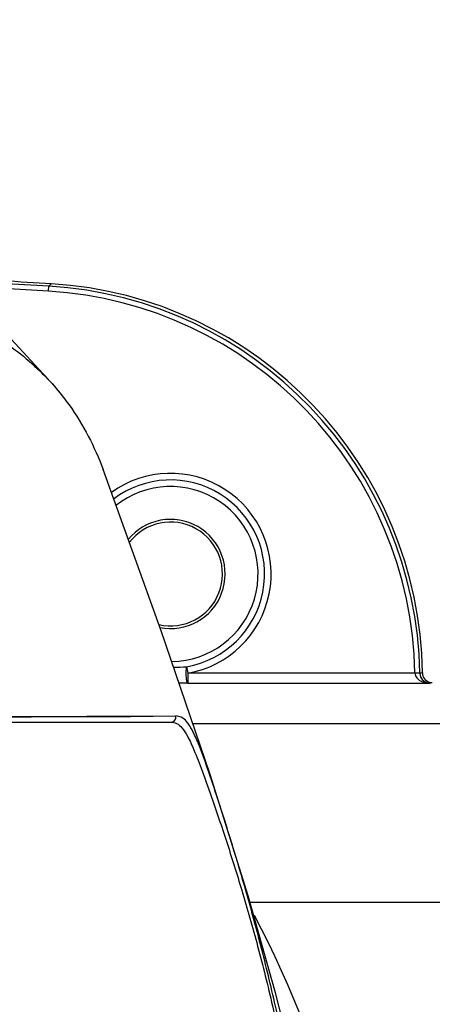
# Model space of a CAD drawing. Header units: millimetres. Extents: x 7426 to 8300, y 123 to 421.
# Tile 152 of 197: x 8171.51 to 8173.6, y 221.9 to 226.89. Entities that reach past the tile are written whole.
import ezdxf

# ---------------------------------------------------------------- set-up
doc = ezdxf.new("R2010")
doc.units = ezdxf.units.MM
for name, color, linetype in [('外形图', 7, 'Continuous'), ('尺寸标注', 7, 'Continuous'), ('运动范围', 7, 'Continuous')]:
    doc.layers.add(name, color=color, linetype=linetype)
doc.styles.add('微软雅黑', font='msyh.ttc')
doc.dimstyles.new('尺寸标注_1_20比例', dxfattribs={"dimtxt": 1.5, "dimasz": 1.25, "dimexe": 0.5, "dimexo": 0.4, "dimgap": 0.5, "dimtad": 1, "dimdec": 1, "dimlfac": 20, "dimdsep": 46, "dimtxsty": '微软雅黑', "dimcen": 0.09, "dimadec": 0, "dimazin": 0, "dimtp": 0.01, "dimtm": 0.01, "dimtfac": 1, "dimtdec": 1, "dimtofl": 0, "dimtmove": 0, "dimatfit": 3, "dimfxl": 1, "dimtolj": 1, "dimarcsym": 0})

# ---------------------------------------------------------------- blocks, each defined once
blk = doc.blocks.new('*D1270')
at = {"layer": 'Defpoints', "color": 0}
for p in [(8171.7993, 231.3206), (8226.044, 230.3839), (8100.9141, 219.9546), (8166.8965, 219.9546), (8234.12, 219.9546)]:
    blk.add_point(p, dxfattribs=at)
at = {"layer": '尺寸标注', "color": 0, "lineweight": -2}
blk.add_arc((8166.8965, 219.9546), 12.3783, 15.78836, 174.21164, dxfattribs=at)
at = {"layer": '尺寸标注', "color": 0}
for points in [[(8178.6047, 223.2761), (8179.0109, 223.369), (8179.0868, 222.1041)], [(8154.3732, 221.2135), (8154.7894, 221.1925), (8154.5182, 219.9546)]]:
    blk.add_solid(points, dxfattribs=at)
at = {"layer": '尺寸标注', "color": 0, "insert": (8165.7062, 233.56), "char_height": 1.5, "attachment_point": 5, "rotation": 5, "style": '微软雅黑'}
blk.add_mtext('\\A1;-\\A1;170%%d', dxfattribs=at)

msp = doc.modelspace()

# ---------------------------------------------------------------- linework, layer by layer
at = {"layer": '外形图', "color": 7, "linetype": 'Continuous'}
for p, q in [((8171.6683, 225.5486), (8171.6553, 225.5367)), ((8171.6538, 225.5117), (8171.6553, 225.5367)), ((8172.3527, 223.6103), (8172.3584, 223.5777)), ((8172.3584, 223.5777), (8172.3584, 223.5277)), ((8173.5085, 223.5777), (8172.3584, 223.5777)), ((8172.3584, 223.5277), (8172.3148, 223.5277)), ((8172.3584, 223.5277), (8173.5822, 223.5277)), ((8173.5944, 223.5296), (8173.5963, 223.5296)), ((8170.5322, 223.3548), (8172.2981, 223.3608)), ((8171.5669, 223.3567), (8172.0686, 223.3591)), ((8172.0686, 223.3591), (8172.2981, 223.3608)), ((8170.5247, 223.3296), (8172.274, 223.3296)), ((8172.3845, 223.3234), (8176.0465, 223.3234)), ((8172.6736, 222.4178), (8176.0465, 222.4178))]:
    msp.add_line(p, q, dxfattribs=at)
for points in [[(8171.6836, 225.0302), (8171.4256, 225.3103), (8171.1177, 225.6037), (8170.7564, 225.8953), (8170.3557, 226.1554)], [(8173.008, 221.1238), (8172.9626, 221.3156), (8172.897, 221.5894), (8172.8024, 221.9596), (8172.6642, 222.4512), (8172.4729, 223.064), (8172.2245, 223.7924), (8171.9302, 224.6088)], [(8171.0598, 223.3552), (8171.3333, 223.3559), (8171.5669, 223.3567)]]:
    msp.add_lwpolyline(points, dxfattribs=at)
for centre, radius, start, end in [((8168.0215, 165.6595), 59.9873, 86.527142, 86.993837), ((8168.0215, 165.6595), 60, 86.515463, 86.75014), ((8171.5469, 223.5527), 1.9996, 0.7529, 86.5216), ((8168.0215, 165.6595), 59.9623, 86.527303, 86.966514), ((8171.5342, 223.5408), 1.9746, 1.0728, 86.5349), ((8171.5342, 223.5408), 1.9996, 1.0427, 86.5298), ((8172.2715, 224.0796), 0.5093, 279.8203, 125.9957), ((8172.2715, 224.0796), 0.4762, 279.8203, 127.2505), ((8172.2715, 224.0796), 0.4432, 270.7678, 128.6216), ((8172.2715, 224.0796), 0.2765, 258.6058, 140.8415), ((8172.2715, 224.0796), 0.2629, 256.8912, 142.5233), ((8172.2689, 224.6718), 1.0647, 271.0028, 274.5128), ((8173.5963, 223.5796), 0.05, 180.728, 254.3697), ((8173.5964, 223.58), 0.0504, 254.4088, 269.9206), ((8168.1564, 219.9545), 5.134, 0.001, 27.8351)]:
    msp.add_arc(centre, radius, start, end, dxfattribs=at)
for points, knots in [([(8169.8259, 225.5378), (8169.9793, 225.5332), (8170.2617, 225.5218), (8170.5982, 225.4967), (8170.8282, 225.4682), (8170.9698, 225.4449), (8171.0892, 225.4183), (8171.1871, 225.387), (8171.267, 225.3503), (8171.3377, 225.3131), (8171.4041, 225.2729), (8171.4877, 225.2146), (8171.5837, 225.1361), (8171.6524, 225.0661), (8171.6836, 225.0302)], [0, 0, 0, 0, 0.231391, 0.426103, 0.508598, 0.580826, 0.642308, 0.692934, 0.735542, 0.774661, 0.813381, 0.85252, 0.928267, 1, 1, 1, 1]), ([(8171.6836, 225.0302), (8171.7099, 225), (8171.8109, 224.8715), (8171.8878, 224.7244), (8171.9301, 224.6088)], [0, 0, 0, 0, 0.245575, 1, 1, 1, 1]), ([(8172.3584, 223.5277), (8172.3574, 223.5278), (8172.3555, 223.5311), (8172.3541, 223.5366), (8172.3525, 223.5459), (8172.3511, 223.5622), (8172.3507, 223.5841), (8172.3517, 223.6019), (8172.3527, 223.6103)], [0, 0, 0, 0, 0.034972, 0.109102, 0.221462, 0.364208, 0.694887, 1, 1, 1, 1]), ([(8173.5085, 223.5777), (8173.5087, 223.5732), (8173.5104, 223.5642), (8173.5198, 223.5496), (8173.5366, 223.5372), (8173.559, 223.5295), (8173.5745, 223.5278), (8173.5822, 223.5277)], [0, 0, 0, 0, 0.140843, 0.274892, 0.524857, 0.764355, 1, 1, 1, 1]), ([(8173.5335, 223.5772), (8173.5334, 223.5773), (8173.5326, 223.5772), (8173.5312, 223.5774), (8173.5288, 223.5774), (8173.5244, 223.5776), (8173.5175, 223.5777), (8173.5116, 223.5777), (8173.5085, 223.5777)], [0, 0, 0, 0, 0.022864, 0.081943, 0.175255, 0.299635, 0.622242, 1, 1, 1, 1]), ([(8173.5335, 223.5772), (8173.5338, 223.5627), (8173.5463, 223.5365), (8173.5718, 223.5278), (8173.5822, 223.5277)], [0, 0, 0, 0, 0.582544, 1, 1, 1, 1]), ([(8172.274, 223.3296), (8172.2813, 223.3296), (8172.2967, 223.3369), (8172.2999, 223.3537), (8172.2981, 223.3608)], [0, 0, 0, 0, 0.499263, 1, 1, 1, 1]), ([(8173.0226, 219.9546), (8173.0225, 220.1757), (8173.0056, 220.617), (8172.9291, 221.2709), (8172.8266, 221.8031), (8172.7267, 222.2111), (8172.6494, 222.4918), (8172.5753, 222.7393), (8172.5106, 222.9432), (8172.4586, 223.0989), (8172.4183, 223.2094), (8172.3859, 223.2832), (8172.3581, 223.3298), (8172.329, 223.356), (8172.3076, 223.3604), (8172.2981, 223.3608)], [0, 0, 0, 0, 0.187901, 0.374926, 0.559091, 0.648128, 0.731963, 0.806479, 0.867754, 0.913759, 0.945976, 0.967748, 0.982161, 0.991891, 1, 1, 1, 1]), ([(8172.2743, 223.3296), (8172.2838, 223.3296), (8172.3053, 223.3245), (8172.3342, 223.2982), (8172.3624, 223.2517), (8172.3953, 223.1783), (8172.4371, 223.0686), (8172.4916, 222.9147), (8172.5596, 222.7131), (8172.6365, 222.4685), (8172.7155, 222.1908), (8172.8158, 221.7866), (8172.9174, 221.2591), (8172.9931, 220.611), (8173.0099, 220.1737), (8173.01, 219.9546)], [0, 0, 0, 0, 0.008139, 0.018044, 0.032578, 0.054524, 0.086848, 0.133063, 0.194437, 0.268969, 0.352717, 0.441661, 0.625615, 0.812374, 1, 1, 1, 1])]:
    msp.add_open_spline(points, degree=3, knots=knots, dxfattribs=at)
for points in [[(8173.5463, 223.5789), (8173.542, 223.5788), (8173.5377, 223.5782), (8173.5335, 223.5772)], [(8173.5822, 223.5277), (8173.5862, 223.5288), (8173.5903, 223.5294), (8173.5944, 223.5296)]]:
    msp.add_open_spline(points, degree=3, dxfattribs=at)
at = {"layer": '运动范围'}
msp.add_arc((8166.8965, 219.9546), 60.06, 10, 350, dxfattribs=at)

# ---------------------------------------------------------------- dimensions: what is measured, and where the dimension line sits
at = {"layer": '尺寸标注'}
dim = msp.add_angular_dim_2l(base=(8171.7993, 231.3206), line1=((8100.9141, 219.9546), (8234.12, 219.9546)), line2=((8166.8965, 219.9546), (8226.044, 230.3839)), text='\\A1;-<>', dimstyle='尺寸标注_1_20比例', override={"dimtxsty": '微软雅黑'}, dxfattribs=at)
dim.commit()
dim.dimension.update_dxf_attribs({"geometry": '*D1270', "text_midpoint": (8165.7062, 233.56)})

doc.saveas('drawing.dxf')
